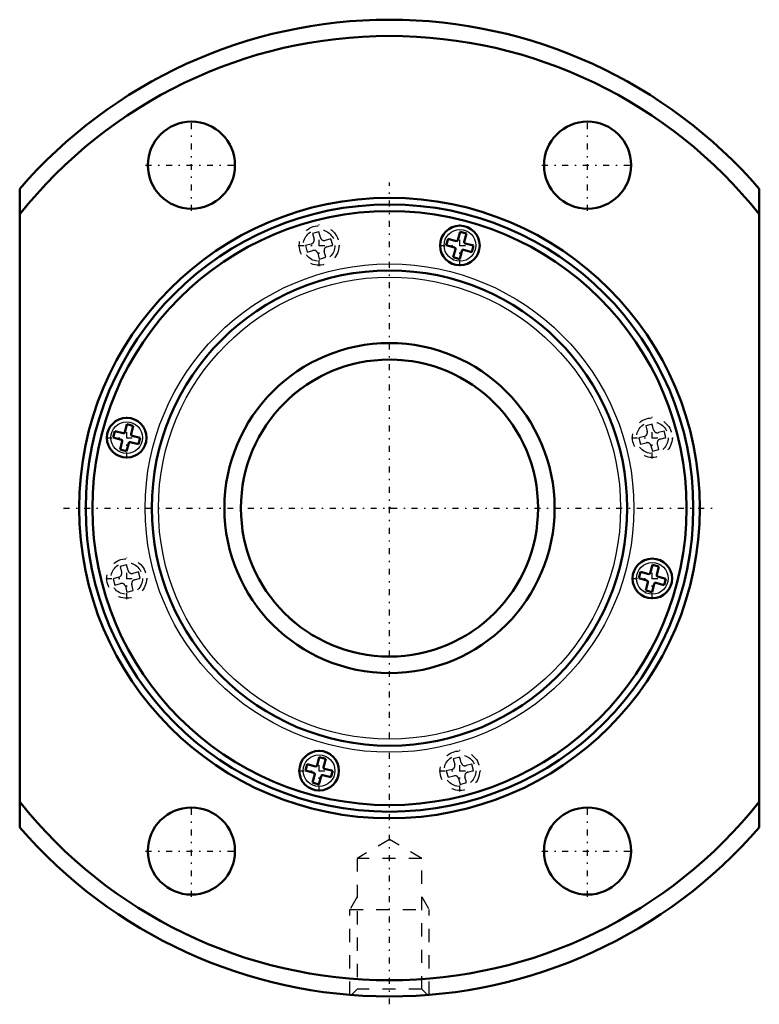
# Model space of a CAD drawing. Header units: millimetres. Extents: x -28 to 28, y -37.6 to 37.
import ezdxf

# ---------------------------------------------------------------- set-up
doc = ezdxf.new("R2010")
doc.units = ezdxf.units.MM
doc.linetypes.add('Center', pattern=[1.5, 0.45, -0.5, 0.05, -0.5])
doc.linetypes.add('Dashed', pattern=[2, 1, -1])
for name, color, linetype, lineweight in [('2d ConnectionPoints', 7, 'Continuous', 50), ('AM_0', 7, 'Continuous', 50), ('AM_4', 3, 'Continuous', 25), ('AM_5', 3, 'Continuous', 25), ('AM_7', 7, 'Center', 25), ('AM_9', 6, 'Dashed', 25)]:
    doc.layers.add(name, color=color, linetype=linetype, lineweight=lineweight)

# ---------------------------------------------------------------- blocks, each defined once
blk = doc.blocks.new('1_BLK2525_3_6ZZ_Nut_0_in_BLK2525_3_6ZZ_92LC7T_000_2')
at = {"layer": 'AM_0'}
for p, q in [((-28, 24.187), (-28, -24.187)), ((28, -24.187), (28, 24.187)), ((5.349, 20.929), (5.181, 20.301)), ((5.349, 20.929), (5.832, 20.799)), ((4.43, 20.398), (4.301, 19.915)), ((5.058, 20.23), (4.43, 20.398)), ((5.664, 20.171), (5.832, 20.799)), ((4.301, 19.915), (4.929, 19.747)), ((5, 19.625), (4.831, 18.997)), ((5.314, 18.867), (5.483, 19.495)), ((5.605, 19.566), (6.233, 19.398)), ((6.362, 19.881), (5.734, 20.049)), ((6.233, 19.398), (6.362, 19.881)), ((4.831, 18.997), (5.314, 18.867)), ((-19.881, 6.362), (-20.049, 5.734)), ((-19.881, 6.362), (-19.398, 6.233)), ((-19.566, 5.605), (-19.398, 6.233)), ((-20.799, 5.832), (-20.929, 5.349)), ((-20.929, 5.349), (-20.301, 5.181)), ((-20.171, 5.664), (-20.799, 5.832)), ((-18.867, 5.314), (-19.495, 5.483)), ((-18.997, 4.831), (-18.867, 5.314)), ((-20.23, 5.058), (-20.398, 4.43)), ((-19.915, 4.301), (-19.747, 4.929)), ((-19.625, 5), (-18.997, 4.831)), ((-20.398, 4.43), (-19.915, 4.301)), ((19.915, -4.301), (19.747, -4.929)), ((19.915, -4.301), (20.398, -4.43)), ((20.23, -5.058), (20.398, -4.43)), ((18.997, -4.831), (18.867, -5.314)), ((19.625, -5), (18.997, -4.831)), ((20.929, -5.349), (20.301, -5.181)), ((18.867, -5.314), (19.495, -5.483)), ((19.566, -5.605), (19.398, -6.233)), ((19.881, -6.362), (20.049, -5.734)), ((20.171, -5.664), (20.799, -5.832)), ((20.799, -5.832), (20.929, -5.349)), ((19.398, -6.233), (19.881, -6.362)), ((-5.314, -18.867), (-5.483, -19.495)), ((-5.314, -18.867), (-4.831, -18.997)), ((-5, -19.625), (-4.831, -18.997)), ((-6.233, -19.398), (-6.362, -19.881)), ((-6.362, -19.881), (-5.734, -20.049)), ((-5.605, -19.566), (-6.233, -19.398)), ((-4.301, -19.915), (-4.929, -19.747)), ((-4.43, -20.398), (-4.301, -19.915)), ((-5.664, -20.171), (-5.832, -20.799)), ((-5.832, -20.799), (-5.349, -20.929)), ((-5.349, -20.929), (-5.181, -20.301)), ((-5.058, -20.23), (-4.43, -20.398))]:
    blk.add_line(p, q, dxfattribs=at)
for centre, radius in [((-15, 25.981), 3.3), ((15, 25.981), 3.3), ((0, 0), 23.5), ((0, 0), 23), ((0, 0), 22.5), ((5.332, 19.898), 1.5), ((0, 0), 18), ((-19.898, 5.332), 1.5), ((19.898, -5.332), 1.5), ((-5.332, -19.898), 1.5), ((-15, -25.981), 3.3), ((15, -25.981), 3.3)]:
    blk.add_circle(centre, radius, dxfattribs=at)
for centre, radius, start, end in [((0, 0), 37, 40.82089, 139.17911), ((0, 0), 35.767, 38.47757, 141.52243), ((5.084, 20.327), 0.1, 255, 345), ((5.76, 20.146), 0.1, 165, 255), ((4.903, 19.651), 0.1, 345, 75), ((5.579, 19.469), 0.1, 75, 165), ((-20.146, 5.76), 0.1, 255, 345), ((-19.469, 5.579), 0.1, 165, 255), ((-20.327, 5.084), 0.1, 345, 75), ((-19.651, 4.903), 0.1, 75, 165), ((19.651, -4.903), 0.1, 255, 345), ((20.327, -5.084), 0.1, 165, 255), ((19.469, -5.579), 0.1, 345, 75), ((20.146, -5.76), 0.1, 75, 165), ((-5.76, -20.146), 0.1, 345, 75), ((-5.579, -19.469), 0.1, 255, 345), ((-4.903, -19.651), 0.1, 165, 255), ((-5.084, -20.327), 0.1, 75, 165), ((0, 0), 35.767, 218.47757, 321.52243), ((0, 0), 37, 220.82089, 319.17911)]:
    blk.add_arc(centre, radius, start, end, dxfattribs=at)
at = {"layer": 'AM_4'}
for centre, radius in [((5.332, 19.898), 1.2), ((0, 0), 18.5), ((0, 0), 17.5), ((-19.898, 5.332), 1.2), ((19.898, -5.332), 1.2), ((-5.332, -19.898), 1.2)]:
    blk.add_circle(centre, radius, dxfattribs=at)
at = {"layer": 'AM_5', "linetype": 'Dashed'}
for p, q in [((-2.458, -29.462), (-3, -30.4)), ((2.459, -29.462), (3, -30.4)), ((-3, -36.878), (-3, -30.4)), ((-3, -30.4), (3, -30.4)), ((3, -36.878), (3, -30.4))]:
    blk.add_line(p, q, dxfattribs=at)
at = {"layer": 'AM_7'}
for p, q in [((-15, 22.516), (-15, 29.446)), ((15, 22.516), (15, 29.446)), ((-18.465, 25.981), (-11.535, 25.981)), ((11.535, 25.981), (18.465, 25.981)), ((0, -37.594), (0, 24.675)), ((-5.332, 18.323), (-5.332, 21.473)), ((5.332, 18.323), (5.332, 21.473)), ((-6.907, 19.898), (-3.757, 19.898)), ((3.757, 19.898), (6.907, 19.898)), ((-19.898, 3.757), (-19.898, 6.907)), ((19.898, 3.757), (19.898, 6.907)), ((-21.473, 5.332), (-18.323, 5.332)), ((18.323, 5.332), (21.473, 5.332)), ((-24.675, 0), (24.675, 0)), ((-19.898, -6.907), (-19.898, -3.757)), ((19.898, -6.907), (19.898, -3.757)), ((-21.473, -5.332), (-18.323, -5.332)), ((18.323, -5.332), (21.473, -5.332)), ((-5.332, -21.473), (-5.332, -18.323)), ((5.332, -21.473), (5.332, -18.323)), ((-6.907, -19.898), (-3.757, -19.898)), ((3.757, -19.898), (6.907, -19.898)), ((-15, -29.446), (-15, -22.516)), ((15, -29.446), (15, -22.516)), ((-18.465, -25.981), (-11.535, -25.981)), ((11.535, -25.981), (18.465, -25.981))]:
    blk.add_line(p, q, dxfattribs=at)
at = {"layer": 'AM_9'}
for p, q in [((-5.349, 20.929), (-5.832, 20.799)), ((-5.233, 20.494), (-5.349, 20.929)), ((-5.832, 20.799), (-5.716, 20.365)), ((-4.43, 20.398), (-4.865, 20.282)), ((-4.301, 19.915), (-4.43, 20.398)), ((-5.928, 19.997), (-6.362, 19.881)), ((-6.362, 19.881), (-6.233, 19.398)), ((-6.233, 19.398), (-5.798, 19.514)), ((-4.831, 18.997), (-4.948, 19.432)), ((-4.736, 19.799), (-4.301, 19.915)), ((-5.431, 19.302), (-5.314, 18.867)), ((-5.314, 18.867), (-4.831, 18.997)), ((19.881, 6.362), (19.398, 6.233)), ((19.398, 6.233), (19.514, 5.798)), ((19.997, 5.928), (19.881, 6.362)), ((19.302, 5.431), (18.867, 5.314)), ((18.867, 5.314), (18.997, 4.831)), ((20.799, 5.832), (20.365, 5.716)), ((20.494, 5.233), (20.929, 5.349)), ((20.929, 5.349), (20.799, 5.832)), ((18.997, 4.831), (19.432, 4.948)), ((19.799, 4.736), (19.915, 4.301)), ((20.398, 4.43), (20.282, 4.865)), ((19.915, 4.301), (20.398, 4.43)), ((-19.915, -4.301), (-20.398, -4.43)), ((-20.398, -4.43), (-20.282, -4.865)), ((-19.799, -4.736), (-19.915, -4.301)), ((-18.997, -4.831), (-19.432, -4.948)), ((-18.867, -5.314), (-18.997, -4.831)), ((-20.494, -5.233), (-20.929, -5.349)), ((-20.929, -5.349), (-20.799, -5.832)), ((-20.799, -5.832), (-20.365, -5.716)), ((-19.997, -5.928), (-19.881, -6.362)), ((-19.398, -6.233), (-19.514, -5.798)), ((-19.302, -5.431), (-18.867, -5.314)), ((-19.881, -6.362), (-19.398, -6.233)), ((5.314, -18.867), (4.831, -18.997)), ((4.831, -18.997), (4.948, -19.432)), ((5.431, -19.302), (5.314, -18.867)), ((4.736, -19.799), (4.301, -19.915)), ((4.301, -19.915), (4.43, -20.398)), ((6.233, -19.398), (5.798, -19.514)), ((5.928, -19.997), (6.362, -19.881)), ((6.362, -19.881), (6.233, -19.398)), ((4.43, -20.398), (4.865, -20.282)), ((5.233, -20.494), (5.349, -20.929)), ((5.349, -20.929), (5.832, -20.799)), ((5.832, -20.799), (5.716, -20.365)), ((0, -25.12), (-2.458, -26.539)), ((2.459, -26.539), (0, -25.12)), ((2.459, -26.539), (-2.458, -26.539)), ((-2.458, -26.539), (-2.458, -36.459)), ((2.459, -36.459), (2.459, -26.539)), ((-2.458, -36.459), (-2.882, -36.882)), ((2.459, -36.459), (-2.458, -36.459)), ((2.884, -36.884), (2.459, -36.459))]:
    blk.add_line(p, q, dxfattribs=at)
for centre, radius in [((-5.332, 19.898), 1.5), ((-5.332, 19.898), 1.2), ((19.898, 5.332), 1.5), ((19.898, 5.332), 1.2), ((-19.898, -5.332), 1.5), ((-19.898, -5.332), 1.2), ((5.332, -19.898), 1.5), ((5.332, -19.898), 1.2)]:
    blk.add_circle(centre, radius, dxfattribs=at)
for centre, start, end in [((-6.005, 20.287), 285, 15), ((-4.943, 20.572), 195, 285), ((-5.721, 19.224), 15, 105), ((-4.658, 19.509), 105, 195), ((19.224, 5.721), 285, 15), ((20.287, 6.005), 195, 285), ((20.572, 4.943), 105, 195), ((19.509, 4.658), 15, 105), ((-20.572, -4.943), 285, 15), ((-19.509, -4.658), 195, 285), ((-20.287, -6.005), 15, 105), ((-19.224, -5.721), 105, 195), ((5.721, -19.224), 195, 285), ((4.658, -19.509), 285, 15), ((6.005, -20.287), 105, 195), ((4.943, -20.572), 15, 105)]:
    blk.add_arc(centre, 0.3, start, end, dxfattribs=at)
blk = doc.blocks.new('2_BLK2525_3_60ZZ0_Shaft_0_in_BLK2525_3_6ZZ_92LC7T_000_2')
at = {"layer": 'AM_0'}
for radius in [12.5, 11.25]:
    blk.add_circle((0, 0), radius, dxfattribs=at)
at = {"layer": 'AM_5', "linetype": 'Dashed'}
blk.add_arc((0, 0), 11.273, 75, 15, dxfattribs=at)

msp = doc.modelspace()

# ---------------------------------------------------------------- linework, layer by layer
at = {"layer": '2d ConnectionPoints'}
msp.add_point((0, 0), dxfattribs=at)
msp.add_point((0, 0), dxfattribs=at)
msp.add_point((0, 0), dxfattribs=at)

# ---------------------------------------------------------------- block references
for name in ['1_BLK2525_3_6ZZ_Nut_0_in_BLK2525_3_6ZZ_92LC7T_000_2', '2_BLK2525_3_60ZZ0_Shaft_0_in_BLK2525_3_6ZZ_92LC7T_000_2']:
    msp.add_blockref(name, (0, 0))

doc.saveas('drawing.dxf')
